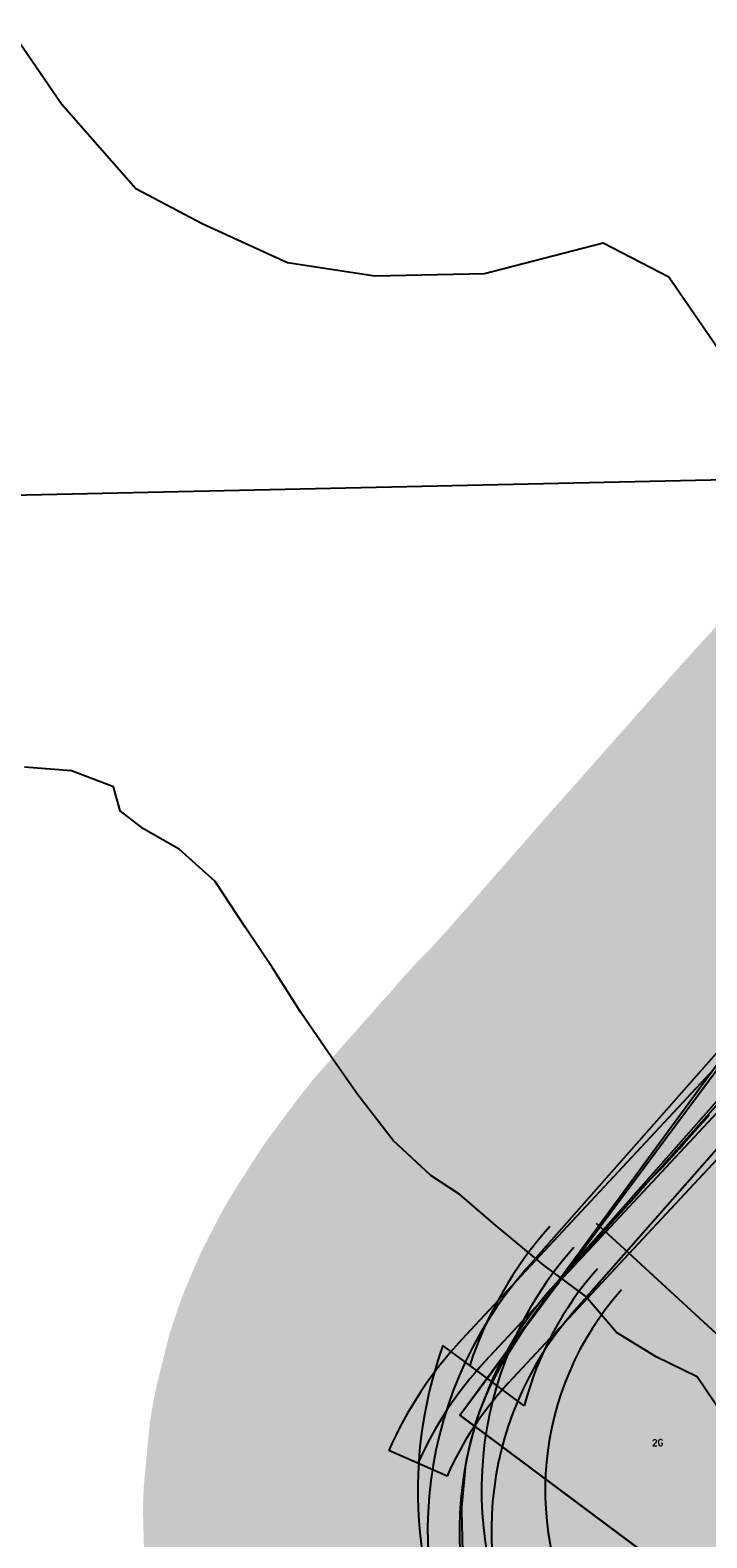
# Model space of a CAD drawing. Header units: feet. Extents: x 18803 to 104580, y -6601 to 116448.
# Tile 26 of 102: x 35842 to 36904, y 76837 to 79204. Entities that reach past the tile are written whole.
import ezdxf

# ---------------------------------------------------------------- set-up
doc = ezdxf.new("R2010")
doc.units = ezdxf.units.FT
doc.header["$LTSCALE"] = 100
doc.header["$MEASUREMENT"] = 0
doc.linetypes.add('DASHED', pattern=[0.75, 0.5, -0.25])
for name, color, linetype in [('ELPC BOLD TITLE SHEET', 3, 'Continuous'), ('ELPC-XIST', 6, 'Continuous'), ('ELRGOV-SECTION', 253, 'DASHED'), ('ELRP', 253, 'Continuous'), ('ETRP', 1, 'Continuous'), ('SL-VICINITY MAP', 2, 'Continuous')]:
    doc.layers.add(name, color=color, linetype=linetype)
doc.styles.add('L100', font='simplex.shx', dxfattribs={"height": 10})

msp = doc.modelspace()

# ---------------------------------------------------------------- linework, layer by layer
at = {"layer": 'ELPC BOLD TITLE SHEET', "const_width": 1000}
msp.add_lwpolyline([(36731.85873587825, 76322.53106704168), (36693.2402804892, 76387.53530882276), (36693.21256272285, 76387.58187250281), (36685.63425091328, 76400.28774908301), (36685.62865229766, 76400.29712449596), (36685.62301669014, 76400.30656951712), (36648.61496852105, 76462.2553506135), (36637.60971722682, 76480.84111994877), (36637.27079852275, 76481.42842531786), (36607.64293579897, 76534.1273601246), (36593.36609208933, 76560.76602267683), (36592.59819270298, 76562.29690218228), (36573.93989334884, 76602.14574054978), (36558.21466609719, 76641.44900865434), (36557.50325294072, 76643.39035257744), (36547.8344507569, 76672.37676682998), (36534.91670366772, 76720.94729126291), (36534.39278209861, 76723.1965764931), (36530.02667771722, 76744.9823737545), (36522.55906609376, 76799.38872716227), (36522.33779077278, 76801.39196133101), (36521.1483434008, 76815.57930845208), (36519.49021712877, 76878.20008826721), (36519.50624291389, 76880.66804858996), (36519.63496277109, 76883.9315016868), (36525.96097986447, 76951.41978123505), (36527.00596578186, 76958.08264534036), (36527.60944543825, 76961.09344450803), (36540.97937068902, 77015.6924336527), (36547.20743487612, 77034.46615103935), (36548.25505460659, 77037.23569702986), (36563.05612960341, 77071.95193375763), (36581.3098368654, 77107.36728691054), (36582.42950896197, 77109.36697716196), (36589.70901684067, 77121.37461945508), (36619.04729164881, 77167.34290445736), (36619.9914263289, 77168.74199640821), (36620.00150277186, 77168.7555199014), (36645.81579002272, 77203.38214481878), (36649.75741512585, 77209.07045062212), (36658.67431091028, 77220.71325713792), (36658.9430424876, 77221.0594147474), (36672.21302498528, 77237.92310213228), (36672.96678234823, 77238.79399224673), (36673.47916199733, 77239.37144441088), (36690.28337995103, 77257.84479694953), (36690.54402199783, 77258.12750429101), (36691.45703571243, 77259.15458354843), (36707.08971996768, 77277.64662209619), (36707.44590045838, 77278.05959021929), (36710.35909954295, 77281.37043286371), (36726.51704201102, 77299.27421601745), (36730.19925106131, 77303.54625874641), (36745.87017693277, 77321.31897056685), (36746.52209935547, 77322.0315325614), (36748.74857351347, 77324.3771538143), (36749.47144512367, 77325.17043423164), (36766.07080594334, 77344.14752228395), (36768.71945591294, 77347.13816719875), (36769.11658210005, 77347.57751496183), (36780.5716821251, 77359.99534897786), (36781.05025263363, 77360.5261280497), (36793.54645002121, 77374.70603709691), (36794.56249177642, 77375.91412729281), (36795.13558225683, 77376.61372653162), (36800.96499614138, 77383.92051803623), (36811.47543391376, 77395.45967675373), (36825.07532497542, 77408.95967629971), (36833.44958516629, 77417.48162431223), (36834.48656378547, 77418.58327957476), (36860.60419840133, 77447.55387442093), (36867.97490031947, 77455.7804529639), (36868.08160088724, 77455.90008852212), (36897.66440117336, 77489.22099206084), (36907.68071127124, 77500.66582286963), (36907.78102067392, 77500.78093612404), (36937.67460127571, 77535.23522075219), (36937.69389558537, 77535.2574402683), (36947.35118581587, 77546.36955571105), (36979.51248071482, 77582.8760943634), (36990.7129465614, 77595.70799624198), (36990.78897167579, 77595.79538718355), (37023.00518328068, 77632.95220356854), (37023.22074637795, 77633.19844259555), (37035.69849160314, 77647.31543750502), (37069.77721061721, 77685.50071138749), (37069.8012490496, 77685.52773234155), (37069.82525040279, 77685.55465458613), (37080.23634545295, 77697.27003328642), (37080.34067417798, 77697.38797677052), (37116.25057857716, 77738.17303379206), (37116.3415487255, 77738.27593801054), (37124.47425742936, 77747.43851760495), (37124.48499123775, 77747.45061638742), (37163.11976882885, 77791.01904877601), (37167.77643648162, 77796.30694044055), (37167.80126565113, 77796.3350437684), (37167.82688678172, 77796.36410484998), (37209.60114185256, 77843.5925557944), (37209.61086490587, 77843.60353450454), (37209.61543967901, 77843.60870651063), (37210.22303662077, 77844.29477906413), (37210.33928510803, 77844.42538613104), (37252.79072600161, 77891.88175810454), (37258.58876492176, 77898.24306011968), (37258.67046315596, 77898.33238935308), (37300.60168389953, 77944.02375135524), (37300.67014293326, 77944.09856441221), (37307.23111390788, 77951.28916311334), (37307.43048357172, 77951.50584821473), (37354.00843560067, 78001.70829457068), (37354.03694969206, 78001.7391335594), (37354.06549599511, 78001.7699366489), (37355.05288381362, 78002.83919907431), (37355.18927043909, 78002.98769091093), (37398.16876630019, 78050.0404188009), (37414.63795869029, 78068.25918599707)], dxfattribs=at)
at = {"layer": 'ELPC-XIST'}
msp.add_lwpolyline([(36521.1483434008, 76815.57930845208), (36519.49021712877, 76878.20008826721), (36519.50624291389, 76880.66804858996), (36519.63496277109, 76883.9315016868), (36525.96097986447, 76951.41978123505), (36527.00596578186, 76958.08264534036), (36527.60944543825, 76961.09344450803), (36540.97937068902, 77015.6924336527), (36547.20743487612, 77034.46615103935), (36548.25505460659, 77037.23569702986), (36563.05612960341, 77071.95193375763), (36581.3098368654, 77107.36728691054), (36582.42950896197, 77109.36697716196), (36589.70901684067, 77121.37461945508), (36619.04729164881, 77167.34290445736), (36619.9914263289, 77168.74199640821), (36620.00150277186, 77168.7555199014), (36645.81579002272, 77203.38214481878), (36649.75741512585, 77209.07045062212), (36658.67431091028, 77220.71325713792), (36658.9430424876, 77221.0594147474), (36672.21302498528, 77237.92310213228), (36672.96678234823, 77238.79399224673), (36673.47916199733, 77239.37144441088), (36690.28337995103, 77257.84479694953), (36690.54402199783, 77258.12750429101), (36691.45703571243, 77259.15458354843), (36707.08971996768, 77277.64662209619), (36707.44590045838, 77278.05959021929), (36710.35909954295, 77281.37043286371), (36726.51704201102, 77299.27421601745), (36730.19925106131, 77303.54625874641), (36745.87017693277, 77321.31897056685), (36746.52209935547, 77322.0315325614), (36748.74857351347, 77324.3771538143), (36749.47144512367, 77325.17043423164), (36766.07080594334, 77344.14752228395), (36768.71945591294, 77347.13816719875), (36769.11658210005, 77347.57751496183), (36780.5716821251, 77359.99534897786), (36781.05025263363, 77360.5261280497), (36793.54645002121, 77374.70603709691), (36794.56249177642, 77375.91412729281), (36795.13558225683, 77376.61372653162), (36800.96499614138, 77383.92051803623), (36811.47543391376, 77395.45967675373), (36825.07532497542, 77408.95967629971), (36833.44958516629, 77417.48162431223), (36834.48656378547, 77418.58327957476), (36860.60419840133, 77447.55387442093), (36867.97490031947, 77455.7804529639), (36868.08160088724, 77455.90008852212), (36897.66440117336, 77489.22099206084), (36907.68071127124, 77500.66582286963)], dxfattribs=at)
at = {"layer": 'ELRGOV-SECTION', "ltscale": 50}
msp.add_lwpolyline([(19583.38831062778, 78121.53523243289), (24648.50170220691, 78231.32581829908), (29925.6680530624, 78344.10926234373), (35199.30940704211, 78460.12266571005), (39048.02729258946, 78544.77062981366)], dxfattribs=at)
at = {"layer": 'ELRP'}
for p, q in [((36516.38500000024, 77029.071), (38349.06580909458, 79531.454919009)), ((36516.33730000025, 77029.01952499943), (37656.09977633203, 78561.83983881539)), ((37384.11358705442, 78125.74905104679), (36621.36679077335, 77259.22918124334)), ((37421.64476644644, 78092.71254739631), (36658.89797016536, 77226.19267759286)), ((36661.92699999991, 77227.35199999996), (37430.57107359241, 78088.64578459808)), ((37459.17594583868, 78059.67604374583), (36696.42914955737, 77193.15617394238)), ((36730.72268495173, 77330.67018960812), (36780.49433158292, 77284.76346579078)), ((36780.49433158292, 77284.76346579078), (37228.76635025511, 76871.30116045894)), ((36549.78187737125, 77093.83456253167), (36489.86970456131, 77138.29592827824)), ((36574.48312097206, 77075.50354606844), (36549.78187737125, 77093.83456253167)), ((36617.47928038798, 77043.59570697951), (36574.48312097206, 77075.50354606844)), ((36516.33730000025, 77029.01952499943), (38633.22853518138, 75450.89041371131)), ((36583.79493083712, 76978.73028517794), (36516.33730000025, 77029.01952499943)), ((36496.50102028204, 76933.45954219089), (36404.98845873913, 76973.77642550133)), ((38632.95911266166, 75451.09126650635), (36583.79493083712, 76978.73028517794))]:
    msp.add_line(p, q, dxfattribs=at)
for points in [[(37573.16228912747, 78404.13991741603), (37545.93624143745, 78346.21977992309, -0.07782369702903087), (37306.25508715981, 77991.89827906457), (36519.30359510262, 77147.29972996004, 0.08397234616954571), (36404.98845873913, 76973.77642550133, 0.08397234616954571)], [(37618.41239654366, 78382.86956765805), (37591.18634885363, 78324.94943016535, -0.07782369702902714), (37342.83679839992, 77957.8134084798), (36555.8853063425, 77113.21485937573, 0.08397234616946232), (36450.74473951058, 76953.617983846)], [(37663.66250395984, 78361.59921790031), (37636.43645626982, 78303.67908040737, -0.07782369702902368), (37379.41850963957, 77923.72853789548), (36592.46701758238, 77079.12998879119, 0.08397234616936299), (36496.50102028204, 76933.45954219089, 0.08397234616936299)]]:
    msp.add_lwpolyline(points, format="xyb", dxfattribs=at)
for centre, radius, start, end in [((37123.50876475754, 76911.63163247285), 622.9599999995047, 138.3619444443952, 161.7191580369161), ((37123.50876475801, 76911.63163247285), 572.9599999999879, 138.361944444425, 211.0424999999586), ((37088.9736060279, 76847.62223178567), 622.9577951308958, 138.6444238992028, 211.3110905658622), ((37123.50876475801, 76911.63163247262), 522.9600000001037, 138.3619444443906, 165.3834625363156), ((37088.9736060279, 76847.62223178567), 572.9577951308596, 138.6444238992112, 211.3110905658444), ((37123.50876475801, 76911.63163247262), 472.9600000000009, 138.3619444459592, 211.0425000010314), ((37088.97360602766, 76847.62223178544), 522.9577951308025, 138.6444238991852, 211.3110905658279), ((37123.50876475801, 76911.63163247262), 672.9599999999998, 160.3169398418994, 211.0425000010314)]:
    msp.add_arc(centre, radius, start, end, dxfattribs=at)
at = {"layer": 'SL-VICINITY MAP'}
for points in [[(37788.07627414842, 78620.62518114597), (37727.40361120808, 78615.71181668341), (37649.40303974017, 78625.76707106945), (37580.93134406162, 78608.78835063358), (37500.47180646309, 78528.30945341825), (37401.40193486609, 78491.39490343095), (37298.28236228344, 78500.62237966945), (37180.68555292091, 78505.16673823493), (37068.38656501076, 78533.02341605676), (36979.50885331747, 78601.61959240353), (36925.05501884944, 78698.70272839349), (36844.57396304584, 78815.97923144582), (36741.64694971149, 78869.40304442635), (36554.99392173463, 78821.17673562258), (36383.20963646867, 78817.6267689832), (36246.02912217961, 78838.36083137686), (36113.41103054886, 78899.22551257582), (36008.27794829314, 78954.68555146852), (35891.41132677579, 79087.63149036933), (35804.12029020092, 79215.25422281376)], [(36929.1136729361, 77029.79266388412), (36888.86330986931, 77089.38099854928), (36824.66914344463, 77120.87912222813), (36762.29638282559, 77158.73983571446), (36713.75957368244, 77215.9628620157), (36648.84111028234, 77264.24751770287), (36572.8296680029, 77326.8764001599), (36516.27374494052, 77375.44130950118), (36470.98627247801, 77405.46885456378), (36412.0634718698, 77460.26344466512), (36356.60211136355, 77531.98568502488), (36316.41527505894, 77589.5046924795), (36267.22483833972, 77661.44241967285), (36222.30646045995, 77731.42401467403), (36179.74845050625, 77795.182337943), (36132.64101681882, 77867.20342257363), (36075.96943600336, 77917.89309137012), (36020.10880769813, 77949.69154754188), (35983.26356950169, 77977.91176744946), (35973.26358655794, 78015.42523744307), (35907.20551953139, 78040.58405769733), (35833.58952116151, 78046.57261785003)]]:
    msp.add_lwpolyline(points, dxfattribs=at)

# ---------------------------------------------------------------- texts
at = {"layer": 'ETRP', "style": 'L100'}
msp.add_text('2G', height=10, rotation=0.9562784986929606, dxfattribs=at).set_placement((36818.31233724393, 76980.91507738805))

doc.saveas('drawing.dxf')
